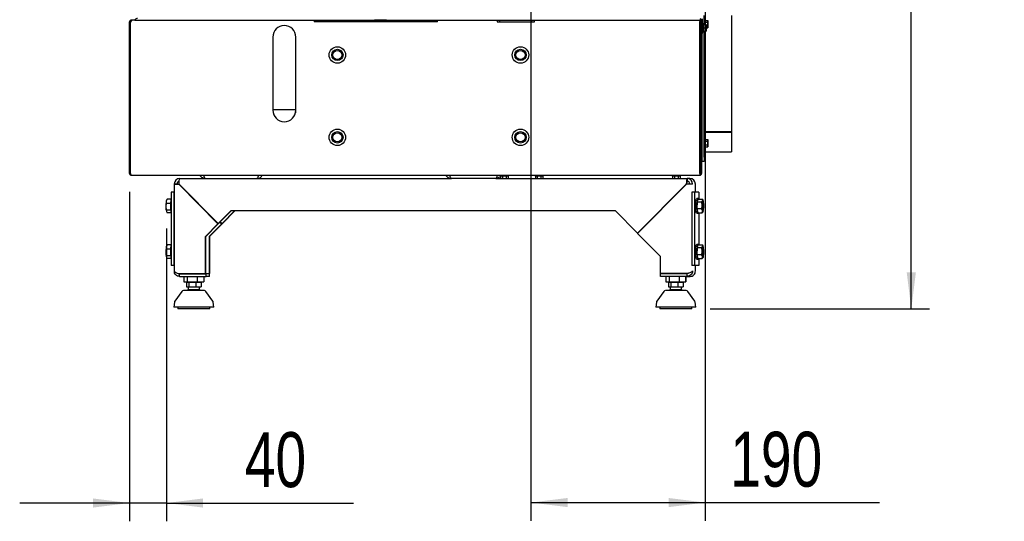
# Model space of a CAD drawing. Header units: millimetres. Extents: x 21 to 204, y 7 to 289.
# Tile 25 of 28: x 127 to 181, y 138 to 166. Entities that reach past the tile are written whole.
import ezdxf

# ---------------------------------------------------------------- set-up
doc = ezdxf.new("R2010")
doc.units = ezdxf.units.MM
doc.layers.add('MATEN', color=7, linetype='Continuous')
doc.styles.add('SLDTEXTSTYLE4', font='TXT', dxfattribs={"width": 0.75})
doc.dimstyles.new('SLDDIMSTYLE0', dxfattribs={"dimtxt": 3, "dimasz": 2, "dimexe": 0, "dimexo": 0.0625, "dimgap": 0.75, "dimtad": 1, "dimdec": 0, "dimlfac": 20, "dimrnd": 1e-09, "dimzin": 12, "dimdsep": 46, "dimtxsty": 'SLDTEXTSTYLE4', "dimsah": 1, "dimcen": 0.09, "dimadec": 0, "dimazin": 3, "dimtfac": 1, "dimtofl": 0, "dimtmove": 0, "dimatfit": 3, "dimfxl": 0, "dimfrac": 2, "dimtolj": 1, "dimtzin": 12, "dimarcsym": 0})
doc.dimstyles.new('SLDDIMSTYLE1', dxfattribs={"dimtxt": 3, "dimasz": 2, "dimexe": 0, "dimexo": 0.0625, "dimgap": 0.75, "dimtad": 1, "dimdec": 0, "dimlfac": 20, "dimrnd": 1e-09, "dimzin": 12, "dimdsep": 46, "dimtxsty": 'SLDTEXTSTYLE4', "dimsah": 1, "dimcen": 0.09, "dimadec": 0, "dimazin": 3, "dimtfac": 1, "dimtmove": 0, "dimatfit": 0, "dimfxl": 0, "dimfrac": 2, "dimtolj": 1, "dimtzin": 12, "dimarcsym": 0})

# ---------------------------------------------------------------- blocks, each defined once
blk = doc.blocks.new('_D_15')
at = {"layer": 'MATEN'}
for p, q in [((155.407, 166.45), (155.407, 138.389)), ((164.921, 166.295), (164.921, 138.389)), ((155.407, 139.389), (164.921, 139.389)), ((164.921, 139.389), (174.438, 139.389))]:
    blk.add_line(p, q, dxfattribs=at)
for points in [[(155.407, 139.389), (157.407, 139.139), (157.407, 139.639)], [(164.921, 139.389), (162.921, 139.639), (162.921, 139.139)]]:
    blk.add_solid(points, dxfattribs=at)
at = {"layer": 'MATEN', "insert": (166.291, 143.257), "char_height": 3, "attachment_point": 1, "style": 'SLDTEXTSTYLE4'}
blk.add_mtext('190', dxfattribs=at)
blk = doc.blocks.new('_D_16')
at = {"layer": 'MATEN'}
for p, q in [((156.808, 230.74), (177.178, 230.74)), ((176.178, 149.965), (176.178, 230.74)), ((165.192, 149.965), (177.178, 149.965))]:
    blk.add_line(p, q, dxfattribs=at)
for points in [[(176.178, 230.74), (175.928, 228.74), (176.428, 228.74)], [(176.178, 149.965), (176.428, 151.965), (175.928, 151.965)]]:
    blk.add_solid(points, dxfattribs=at)
at = {"layer": 'MATEN', "char_height": 3, "attachment_point": 1, "rotation": 90, "style": 'SLDTEXTSTYLE4'}
for s, insert in [('- 1666', (172.31, 189.753)), ('1616', (172.31, 179.851))]:
    blk.add_mtext(s, dxfattribs=dict(at, insert=insert))
blk = doc.blocks.new('_D_20')
at = {"layer": 'MATEN'}
for p, q in [((133.483, 156.37), (133.483, 138.364)), ((135.5, 154.361), (135.5, 138.364)), ((133.483, 139.364), (127.483, 139.364)), ((135.5, 139.364), (133.483, 139.364)), ((135.5, 139.364), (145.709, 139.364))]:
    blk.add_line(p, q, dxfattribs=at)
for points in [[(133.483, 139.364), (131.483, 139.614), (131.483, 139.114)], [(135.5, 139.364), (137.5, 139.114), (137.5, 139.614)]]:
    blk.add_solid(points, dxfattribs=at)
at = {"layer": 'MATEN', "insert": (139.78, 143.232), "char_height": 3, "attachment_point": 1, "style": 'SLDTEXTSTYLE4'}
blk.add_mtext('40', dxfattribs=at)

msp = doc.modelspace()

# ---------------------------------------------------------------- linework, layer by layer
at = {"color": 7, "linetype": 'Continuous', "lineweight": 25}
for p, q in [((133.483, 157.37), (133.483, 165.645)), ((133.483, 165.645), (133.533, 165.645)), ((133.533, 157.37), (133.533, 165.645)), ((133.537, 157.37), (133.537, 165.645)), ((133.537, 165.645), (133.569, 165.645)), ((133.583, 165.745), (133.583, 165.695)), ((133.619, 165.745), (133.583, 165.745)), ((133.787, 165.745), (133.619, 165.745)), ((133.787, 165.745), (164.712, 165.745)), ((143.558, 165.745), (143.558, 165.645)), ((150.308, 165.645), (143.558, 165.645)), ((143.708, 165.645), (143.708, 165.745)), ((145.458, 165.645), (145.458, 165.745)), ((146.183, 165.645), (146.183, 165.745)), ((146.858, 165.745), (146.858, 165.74)), ((147.508, 165.74), (146.858, 165.74)), ((147.112, 165.745), (147.112, 165.74)), ((147.362, 165.74), (147.362, 165.745)), ((147.508, 165.745), (147.508, 165.74)), ((148.183, 165.645), (148.183, 165.745)), ((150.308, 165.645), (150.308, 165.745)), ((153.558, 165.745), (153.558, 165.645)), ((153.558, 165.645), (155.608, 165.645)), ((153.708, 165.645), (153.708, 165.745)), ((155.458, 165.645), (155.458, 165.745)), ((155.608, 165.645), (155.608, 165.745)), ((164.621, 165.745), (164.621, 165.695)), ((164.635, 157.37), (164.635, 165.645)), ((164.658, 165.745), (164.658, 165.736)), ((164.658, 165.677), (164.658, 165.425)), ((164.671, 165.745), (164.671, 165.731)), ((164.721, 165.645), (164.671, 165.645)), ((164.671, 165.645), (164.671, 157.37)), ((164.721, 165.766), (164.721, 165.82)), ((164.721, 165.645), (164.721, 165.748)), ((164.721, 165.645), (164.721, 157.37)), ((164.771, 165.02), (164.771, 165.82)), ((164.858, 165.495), (164.858, 165.996)), ((164.908, 165.735), (164.858, 165.735)), ((164.908, 165.735), (164.908, 165.495)), ((164.908, 165.715), (165.063, 165.715)), ((164.908, 165.638), (165.063, 165.638)), ((165.071, 165.677), (165.063, 165.638)), ((165.063, 165.638), (165.071, 165.538)), ((165.071, 165.69), (165.067, 165.704)), ((165.071, 165.677), (165.071, 165.69)), ((165.071, 165.538), (165.071, 165.677)), ((166.358, 165.99), (166.358, 159.633)), ((164.671, 165.425), (164.635, 165.425)), ((164.635, 165.215), (164.671, 165.215)), ((164.671, 165.62), (164.658, 165.62)), ((164.658, 165.215), (164.658, 158.065)), ((164.821, 165.54), (164.771, 165.54)), ((164.771, 165.1), (164.821, 165.1)), ((164.821, 165.54), (164.821, 165.32)), ((164.821, 165.495), (164.976, 165.495)), ((164.821, 165.32), (164.821, 165.1)), ((164.821, 165.32), (164.976, 165.32)), ((164.821, 165.145), (164.976, 165.145)), ((164.858, 158.265), (164.858, 165.145)), ((164.976, 165.495), (164.983, 165.407)), ((164.983, 165.407), (164.976, 165.32)), ((164.976, 165.32), (164.983, 165.232)), ((164.983, 165.232), (164.976, 165.145)), ((164.983, 165.407), (164.983, 165.495)), ((164.983, 165.438), (165.063, 165.438)), ((164.983, 165.232), (164.983, 165.407)), ((164.983, 165.315), (165.063, 165.315)), ((164.983, 165.145), (164.983, 165.232)), ((165.071, 165.538), (165.063, 165.438)), ((165.063, 165.438), (165.071, 165.376)), ((165.071, 165.376), (165.063, 165.315)), ((165.063, 165.315), (165.066, 165.326)), ((165.067, 165.326), (165.071, 165.34)), ((165.071, 165.376), (165.071, 165.538)), ((165.071, 165.34), (165.071, 165.376)), ((133.537, 164.59), (133.533, 164.59)), ((141.308, 164.82), (141.308, 160.82)), ((142.558, 160.82), (142.558, 164.82)), ((164.771, 165.02), (164.721, 165.02)), ((164.758, 158.265), (164.758, 165.02)), ((133.537, 160.84), (133.533, 160.84)), ((142.558, 160.84), (141.308, 160.84)), ((142.542, 160.84), (142.542, 160.68)), ((166.358, 159.633), (164.858, 159.633)), ((164.858, 159.629), (166.358, 159.629)), ((164.908, 159.235), (164.858, 159.235)), ((164.908, 159.235), (164.908, 158.931)), ((164.908, 159.215), (165.063, 159.215)), ((165.071, 159.177), (165.063, 159.138)), ((165.071, 159.19), (165.067, 159.204)), ((165.071, 159.177), (165.071, 159.19)), ((165.071, 159.038), (165.071, 159.177)), ((166.358, 159.633), (166.358, 159.629)), ((166.358, 159.629), (166.358, 158.54)), ((164.671, 159.12), (164.658, 159.12)), ((164.658, 158.91), (164.671, 158.91)), ((164.758, 159.12), (164.721, 159.12)), ((164.721, 158.91), (164.758, 158.91)), ((164.858, 158.795), (164.908, 158.795)), ((164.908, 159.138), (165.063, 159.138)), ((164.908, 158.938), (165.063, 158.938)), ((164.908, 158.931), (164.908, 158.795)), ((164.908, 158.815), (165.063, 158.815)), ((165.063, 159.138), (165.071, 159.038)), ((165.071, 159.038), (165.063, 158.938)), ((165.063, 158.938), (165.071, 158.876)), ((165.071, 158.876), (165.063, 158.815)), ((165.063, 158.815), (165.066, 158.826)), ((165.067, 158.826), (165.071, 158.84)), ((165.071, 158.876), (165.071, 159.038)), ((165.071, 158.84), (165.071, 158.876)), ((164.758, 158.015), (164.758, 158.265)), ((164.858, 158.54), (166.358, 158.54)), ((164.858, 158.265), (164.858, 158.015)), ((164.635, 158.065), (164.658, 158.065)), ((164.671, 157.88), (164.635, 157.88)), ((164.858, 158.015), (164.758, 158.015)), ((133.483, 157.37), (133.533, 157.37)), ((133.583, 157.27), (164.621, 157.27)), ((136.225, 157.09), (151.058, 157.09)), ((136.758, 157.257), (136.758, 157.27)), ((137.341, 157.257), (136.758, 157.257)), ((153.483, 157.09), (151.058, 157.09)), ((153.483, 157.09), (163.936, 157.09)), ((153.749, 157.22), (153.749, 157.09)), ((154.171, 157.22), (153.751, 157.22)), ((153.85, 157.22), (153.85, 157.09)), ((154.052, 157.22), (154.052, 157.09)), ((154.153, 157.22), (154.153, 157.09)), ((154.171, 157.22), (154.171, 157.27)), ((155.631, 157.27), (155.631, 157.22)), ((156.071, 157.22), (155.631, 157.22)), ((155.649, 157.22), (155.649, 157.09)), ((155.75, 157.22), (155.75, 157.09)), ((155.952, 157.22), (155.952, 157.09)), ((156.053, 157.22), (156.053, 157.09)), ((156.071, 157.22), (156.071, 157.27)), ((163.126, 157.27), (163.126, 157.22)), ((163.566, 157.22), (163.126, 157.22)), ((163.144, 157.22), (163.144, 157.09)), ((163.245, 157.22), (163.245, 157.09)), ((163.447, 157.22), (163.447, 157.09)), ((163.548, 157.22), (163.548, 157.09)), ((163.566, 157.22), (163.566, 157.27)), ((163.936, 157.09), (163.936, 156.94)), ((164.086, 157.09), (163.936, 157.09)), ((164.635, 157.4), (164.671, 157.4)), ((164.671, 157.37), (164.721, 157.37)), ((135.925, 156.79), (135.925, 152.028)), ((136.077, 156.79), (135.928, 156.79)), ((136.186, 156.79), (138.325, 154.633)), ((138.307, 154.615), (136.186, 156.755)), ((136.206, 156.755), (136.186, 156.755)), ((138.327, 154.615), (136.206, 156.755)), ((163.888, 156.79), (161.224, 154.103)), ((161.233, 154.094), (163.897, 156.781)), ((164.234, 156.79), (164.085, 156.79)), ((164.386, 156.34), (164.386, 156.79)), ((135.533, 155.962), (135.484, 155.848)), ((135.754, 155.962), (135.533, 155.962)), ((135.755, 156.34), (135.755, 152.34)), ((135.904, 156.34), (135.755, 156.34)), ((135.904, 156.34), (135.904, 152.34)), ((135.925, 156.34), (135.904, 156.34)), ((164.195, 156.34), (164.195, 152.34)), ((164.344, 156.34), (164.195, 156.34)), ((164.344, 156.34), (164.344, 152.34)), ((164.57, 156.34), (164.344, 156.34)), ((164.536, 155.99), (164.457, 155.99)), ((164.497, 155.818), (164.543, 155.962)), ((164.543, 155.962), (164.776, 155.962)), ((164.572, 156.34), (164.57, 156.34)), ((164.572, 156.34), (164.572, 155.962)), ((164.776, 155.962), (164.787, 155.937)), ((135.724, 155.734), (135.494, 155.734)), ((135.519, 155.939), (135.501, 155.906)), ((164.491, 155.446), (164.497, 155.818)), ((164.53, 155.218), (164.491, 155.446)), ((164.491, 155.446), (164.725, 155.446)), ((164.497, 155.818), (164.731, 155.818)), ((164.731, 155.818), (164.783, 155.89)), ((164.809, 155.906), (164.79, 155.939)), ((135.5, 155.361), (135.494, 155.29)), ((135.73, 155.361), (135.5, 155.361)), ((135.501, 155.274), (135.504, 155.267)), ((135.754, 155.218), (135.545, 155.218)), ((139.026, 155.34), (138.325, 154.633)), ((139.045, 155.34), (138.344, 154.633)), ((139.235, 155.34), (138.534, 154.633)), ((139.254, 155.34), (138.553, 154.633)), ((139.026, 155.34), (159.997, 155.34)), ((161.224, 154.103), (159.997, 155.34)), ((164.457, 155.19), (164.536, 155.19)), ((164.53, 155.218), (164.764, 155.218)), ((164.572, 155.218), (164.572, 153.462)), ((164.764, 155.218), (164.773, 155.332)), ((164.805, 155.267), (164.809, 155.274)), ((138.307, 154.615), (137.624, 153.926)), ((138.327, 154.615), (137.643, 153.926)), ((138.516, 154.615), (137.833, 153.926)), ((138.536, 154.615), (137.852, 153.926)), ((138.327, 154.615), (138.307, 154.615)), ((138.344, 154.633), (138.325, 154.633)), ((138.421, 154.711), (138.516, 154.615)), ((138.431, 154.72), (138.536, 154.615)), ((138.439, 154.728), (138.534, 154.633)), ((138.516, 154.615), (138.536, 154.615)), ((138.534, 154.633), (138.553, 154.633)), ((137.624, 151.893), (137.624, 153.926)), ((137.643, 153.926), (137.624, 153.926)), ((137.643, 151.893), (137.643, 153.926)), ((137.833, 153.926), (137.833, 151.893)), ((137.833, 153.926), (137.852, 153.926)), ((137.852, 153.926), (137.852, 151.893)), ((161.241, 154.103), (161.224, 154.103)), ((162.459, 152.856), (161.233, 154.094)), ((135.533, 153.462), (135.484, 153.348)), ((135.519, 153.439), (135.501, 153.406)), ((135.754, 153.462), (135.533, 153.462)), ((164.536, 153.49), (164.457, 153.49)), ((164.491, 152.946), (164.497, 153.318)), ((164.497, 153.318), (164.543, 153.462)), ((164.497, 153.318), (164.731, 153.318)), ((164.543, 153.462), (164.776, 153.462)), ((164.731, 153.318), (164.783, 153.39)), ((164.776, 153.462), (164.787, 153.437)), ((164.809, 153.406), (164.79, 153.439)), ((135.724, 153.234), (135.494, 153.234)), ((135.5, 152.861), (135.494, 152.79)), ((135.73, 152.861), (135.5, 152.861)), ((135.501, 152.774), (135.504, 152.767)), ((162.459, 152.856), (162.459, 151.893)), ((164.53, 152.718), (164.491, 152.946)), ((164.491, 152.946), (164.725, 152.946)), ((164.764, 152.718), (164.773, 152.832)), ((164.805, 152.767), (164.809, 152.774)), ((135.754, 152.718), (135.545, 152.718)), ((135.904, 152.34), (135.755, 152.34)), ((135.925, 152.34), (135.904, 152.34)), ((164.344, 152.34), (164.195, 152.34)), ((164.57, 152.34), (164.344, 152.34)), ((164.386, 152.028), (164.386, 152.34)), ((164.457, 152.69), (164.536, 152.69)), ((164.53, 152.718), (164.764, 152.718)), ((164.572, 152.34), (164.57, 152.34)), ((164.572, 152.718), (164.572, 152.34)), ((135.925, 152.028), (135.925, 152.028)), ((136.186, 151.893), (137.624, 151.893)), ((136.206, 151.74), (136.206, 151.89)), ((136.206, 151.89), (137.661, 151.89)), ((136.206, 151.74), (137.661, 151.74)), ((136.38, 151.893), (136.394, 151.89)), ((136.447, 151.74), (136.447, 151.44)), ((136.456, 151.74), (136.456, 151.44)), ((136.488, 151.89), (136.488, 151.893)), ((136.633, 151.74), (136.633, 151.44)), ((136.923, 151.89), (136.923, 151.893)), ((137.171, 151.74), (137.171, 151.44)), ((137.429, 151.89), (137.429, 151.893)), ((137.501, 151.89), (137.501, 151.893)), ((137.532, 151.74), (137.532, 151.44)), ((137.542, 151.74), (137.542, 151.44)), ((137.624, 151.893), (137.643, 151.893)), ((137.643, 151.893), (137.833, 151.893)), ((137.661, 151.74), (137.661, 151.89)), ((137.849, 151.89), (137.661, 151.89)), ((137.849, 151.74), (137.661, 151.74)), ((137.852, 151.893), (137.833, 151.893)), ((137.849, 151.74), (137.849, 151.89)), ((163.897, 151.893), (162.459, 151.893)), ((162.479, 151.74), (162.479, 151.89)), ((163.889, 151.89), (162.479, 151.89)), ((163.917, 151.74), (162.479, 151.74)), ((162.77, 151.74), (162.77, 151.44)), ((162.779, 151.74), (162.779, 151.44)), ((162.81, 151.89), (162.81, 151.893)), ((162.955, 151.74), (162.955, 151.44)), ((163.246, 151.89), (163.246, 151.893)), ((163.493, 151.74), (163.493, 151.44)), ((163.752, 151.89), (163.752, 151.893)), ((163.824, 151.89), (163.824, 151.893)), ((163.855, 151.74), (163.855, 151.44)), ((163.865, 151.74), (163.865, 151.44)), ((163.897, 151.893), (163.917, 151.893)), ((163.917, 151.89), (163.917, 151.74)), ((163.917, 151.74), (164.105, 151.74)), ((163.936, 151.893), (163.925, 151.893)), ((163.944, 151.908), (163.944, 151.908)), ((164.384, 152.04), (164.382, 152.028)), ((164.386, 152.028), (164.386, 152.028)), ((136.447, 151.44), (136.456, 151.44)), ((136.456, 151.44), (136.633, 151.44)), ((136.591, 151.415), (136.591, 151.165)), ((136.598, 151.415), (136.591, 151.415)), ((136.591, 151.165), (136.598, 151.165)), ((136.598, 151.415), (136.598, 151.165)), ((136.728, 151.415), (136.598, 151.415)), ((136.598, 151.165), (136.728, 151.165)), ((136.633, 151.44), (137.171, 151.44)), ((136.682, 151.165), (136.682, 151.018)), ((136.694, 151.44), (136.694, 151.415)), ((136.728, 151.415), (136.728, 151.165)), ((137.124, 151.415), (136.728, 151.415)), ((136.728, 151.165), (137.124, 151.165)), ((137.124, 151.165), (137.124, 151.415)), ((137.391, 151.415), (137.124, 151.415)), ((137.124, 151.165), (137.391, 151.165)), ((137.171, 151.44), (137.532, 151.44)), ((137.294, 151.415), (137.294, 151.44)), ((137.307, 151.018), (137.307, 151.165)), ((137.398, 151.415), (137.391, 151.415)), ((137.391, 151.415), (137.391, 151.165)), ((137.391, 151.165), (137.398, 151.165)), ((137.398, 151.415), (137.398, 151.165)), ((137.532, 151.44), (137.542, 151.44)), ((162.77, 151.44), (162.779, 151.44)), ((162.779, 151.44), (162.955, 151.44)), ((162.914, 151.415), (162.914, 151.165)), ((162.921, 151.415), (162.914, 151.415)), ((162.914, 151.165), (162.921, 151.165)), ((162.921, 151.415), (162.921, 151.165)), ((163.051, 151.415), (162.921, 151.415)), ((162.921, 151.165), (163.051, 151.165)), ((162.955, 151.44), (163.493, 151.44)), ((163.005, 151.165), (163.005, 151.018)), ((163.017, 151.44), (163.017, 151.415)), ((163.051, 151.415), (163.051, 151.165)), ((163.447, 151.415), (163.051, 151.415)), ((163.051, 151.165), (163.447, 151.165)), ((163.447, 151.165), (163.447, 151.415)), ((163.714, 151.415), (163.447, 151.415)), ((163.447, 151.165), (163.714, 151.165)), ((163.493, 151.44), (163.855, 151.44)), ((163.617, 151.415), (163.617, 151.44)), ((163.63, 151.018), (163.63, 151.165)), ((163.714, 151.415), (163.714, 151.165)), ((163.721, 151.415), (163.714, 151.415)), ((163.714, 151.165), (163.721, 151.165)), ((163.721, 151.415), (163.721, 151.165)), ((163.855, 151.44), (163.865, 151.44)), ((136.339, 150.923), (135.958, 150.384)), ((137.307, 151.018), (136.682, 151.018)), ((137.325, 151.002), (137.302, 151.02)), ((137.361, 150.966), (137.341, 150.988)), ((138.031, 150.384), (137.649, 150.923)), ((162.662, 150.923), (162.28, 150.384)), ((163.63, 151.018), (163.005, 151.018)), ((164.354, 150.384), (163.972, 150.923)), ((135.941, 150.342), (135.894, 150.065)), ((137.348, 150.065), (135.894, 150.065)), ((136.119, 150.065), (136.119, 149.965)), ((138.094, 150.065), (137.348, 150.065)), ((137.869, 149.965), (137.869, 150.065)), ((138.094, 150.065), (138.048, 150.342)), ((162.263, 150.342), (162.217, 150.065)), ((163.671, 150.065), (162.217, 150.065)), ((162.442, 150.065), (162.442, 149.965)), ((164.417, 150.065), (163.671, 150.065)), ((164.192, 149.965), (164.192, 150.065)), ((164.417, 150.065), (164.371, 150.342)), ((137.869, 149.965), (136.119, 149.965)), ((164.192, 149.965), (162.442, 149.965))]:
    msp.add_line(p, q, dxfattribs=at)
at = {"color": 7, "linetype": 'Continuous', "lineweight": 25, "flags": 128}
for points in [[(136.186, 156.79), (136.187, 156.848), (136.189, 156.905), (136.193, 156.957), (136.198, 157.002), (136.204, 157.039), (136.21, 157.067), (136.218, 157.084), (136.225, 157.09)], [(135.755, 155.967), (135.754, 155.962), (135.744, 155.921), (135.735, 155.865), (135.728, 155.796), (135.724, 155.718), (135.721, 155.633), (135.721, 155.547), (135.724, 155.462), (135.728, 155.384), (135.735, 155.315), (135.744, 155.259), (135.754, 155.218), (135.755, 155.213)], [(164.405, 155.59), (164.406, 155.676), (164.409, 155.758), (164.415, 155.832), (164.423, 155.895), (164.432, 155.943), (164.443, 155.975), (164.454, 155.989), (164.457, 155.99)], [(164.484, 155.59), (164.485, 155.676), (164.489, 155.758), (164.495, 155.832), (164.502, 155.895), (164.512, 155.943), (164.522, 155.975), (164.533, 155.989), (164.545, 155.985), (164.555, 155.962)], [(164.457, 155.19), (164.454, 155.191), (164.443, 155.205), (164.432, 155.237), (164.423, 155.285), (164.415, 155.348), (164.409, 155.422), (164.406, 155.504), (164.405, 155.59)], [(164.555, 155.218), (164.545, 155.195), (164.533, 155.191), (164.522, 155.205), (164.512, 155.237), (164.502, 155.285), (164.495, 155.348), (164.489, 155.422), (164.485, 155.504), (164.484, 155.59)], [(164.825, 155.848), (164.82, 155.871), (164.815, 155.89), (164.81, 155.904), (164.804, 155.912), (164.799, 155.915), (164.793, 155.912), (164.788, 155.904), (164.783, 155.89)], [(164.773, 155.332), (164.778, 155.308), (164.783, 155.29), (164.788, 155.276), (164.793, 155.268), (164.799, 155.265), (164.804, 155.268), (164.81, 155.276), (164.815, 155.29)], [(135.755, 153.467), (135.754, 153.462), (135.744, 153.421), (135.735, 153.365), (135.728, 153.296), (135.724, 153.218), (135.721, 153.133), (135.721, 153.047), (135.724, 152.962), (135.728, 152.884), (135.735, 152.815), (135.744, 152.759), (135.754, 152.718), (135.755, 152.713)], [(164.405, 153.09), (164.406, 153.176), (164.409, 153.258), (164.415, 153.332), (164.423, 153.395), (164.432, 153.443), (164.443, 153.475), (164.454, 153.489), (164.457, 153.49)], [(164.484, 153.09), (164.485, 153.176), (164.489, 153.258), (164.495, 153.332), (164.502, 153.395), (164.512, 153.443), (164.522, 153.475), (164.533, 153.489), (164.545, 153.485), (164.555, 153.462)], [(164.825, 153.348), (164.82, 153.371), (164.815, 153.39), (164.81, 153.404), (164.804, 153.412), (164.799, 153.415), (164.793, 153.412), (164.788, 153.404), (164.783, 153.39)], [(164.457, 152.69), (164.454, 152.691), (164.443, 152.705), (164.432, 152.737), (164.423, 152.785), (164.415, 152.848), (164.409, 152.922), (164.406, 153.004), (164.405, 153.09)], [(164.555, 152.718), (164.545, 152.695), (164.533, 152.691), (164.522, 152.705), (164.512, 152.737), (164.502, 152.785), (164.495, 152.848), (164.489, 152.922), (164.485, 153.004), (164.484, 153.09)], [(164.773, 152.832), (164.778, 152.808), (164.783, 152.79), (164.788, 152.776), (164.793, 152.768), (164.799, 152.765), (164.804, 152.768), (164.81, 152.776), (164.815, 152.79)]]:
    msp.add_lwpolyline(points, dxfattribs=at)
at = {"color": 7, "linetype": 'Continuous', "lineweight": 25}
for centre, radius in [((144.833, 163.84), 0.45), ((144.833, 163.84), 0.31), ((144.833, 163.84), 0.25), ((154.833, 163.84), 0.45), ((154.833, 163.84), 0.31), ((154.833, 163.84), 0.25), ((144.833, 159.34), 0.45), ((154.833, 159.34), 0.45), ((144.833, 159.34), 0.31), ((144.833, 159.34), 0.25), ((154.833, 159.34), 0.31), ((154.833, 159.34), 0.25)]:
    msp.add_circle(centre, radius, dxfattribs=at)
for centre, radius, start, end in [((133.787, 165.757), 0.0125, 133.6028, 270), ((133.975, 165.561), 0.284, 100.7601, 133.6028), ((164.525, 165.561), 0.284, 46.3972, 65.7955), ((164.712, 165.757), 0.0125, 270, 46.3972), ((141.933, 164.82), 0.625, 0, 180), ((141.933, 160.82), 0.625, 180, 0), ((164.698, 158.105), 0.04, 180, 226.5675), ((164.718, 158.105), 0.04, 273.5833, 0), ((164.533, 158.065), 0.125, 324.8012, 0), ((136.227, 156.791), 0.299, 90.2472, 180.2451), ((163.935, 156.791), 0.299, 359.7549, 89.7528), ((164.085, 156.791), 0.299, 359.7549, 89.7528), ((136.226, 156.79), 0.15, 103.6282, 180.1493), ((163.936, 156.791), 0.149, 359.7549, 89.7528), ((137.271, 155.601), 1.803, 172.1226, 181.688), ((136.597, 155.53), 1.129, 179.127, 192.3119), ((135.673, 155.827), 0.189, 155.3564, 173.8245), ((166.559, 155.579), 1.803, 178.312, 187.8774), ((165.885, 155.65), 1.129, 167.6881, 180.873), ((163.713, 155.53), 1.129, 347.6881, 0.873), ((163.038, 155.601), 1.803, 358.312, 7.8774), ((137.271, 153.101), 1.803, 172.1226, 181.688), ((135.673, 153.327), 0.189, 155.3564, 173.8245), ((165.885, 153.15), 1.129, 167.6881, 180.873), ((163.038, 153.101), 1.803, 358.312, 7.8774), ((136.597, 153.03), 1.129, 179.127, 192.3119), ((166.559, 153.079), 1.803, 178.312, 187.8774), ((163.713, 153.03), 1.129, 347.6881, 0.873), ((136.421, 150.865), 0.1, 90, 144.6888), ((137.568, 150.865), 0.1, 35.3112, 90), ((162.744, 150.865), 0.1, 90, 144.6888), ((163.89, 150.865), 0.1, 35.3112, 90), ((136.039, 150.326), 0.1, 144.6888, 170.5377), ((137.949, 150.326), 0.1, 9.4623, 35.3112), ((162.362, 150.326), 0.1, 144.6888, 170.5377), ((164.272, 150.326), 0.1, 9.4623, 35.3112)]:
    msp.add_arc(centre, radius, start, end, dxfattribs=at)
for major_axis, ratio in [((0, 0.3), 0.159737), ((0, 0.15), 0.188948)]:
    msp.add_ellipse((163.936, 156.79), major_axis=major_axis, ratio=ratio, start_param=0, end_param=1.570796, dxfattribs=at)
for points, knots in [([(133.583, 165.745), (133.571, 165.744), (133.548, 165.741), (133.517, 165.722), (133.494, 165.695), (133.484, 165.667), (133.483, 165.65), (133.483, 165.645)], [0, 0, 0, 0, 0.225341, 0.450723, 0.676104, 0.901486, 1, 1, 1, 1]), ([(133.583, 165.695), (133.576, 165.694), (133.562, 165.692), (133.545, 165.679), (133.535, 165.663), (133.534, 165.651), (133.533, 165.645)], [0, 0, 0, 0, 0.274281, 0.52925, 0.784165, 1, 1, 1, 1]), ([(133.569, 165.645), (133.572, 165.657), (133.58, 165.68), (133.591, 165.711), (133.602, 165.734), (133.612, 165.744), (133.617, 165.745), (133.619, 165.745)], [0, 0, 0, 0, 0.225341, 0.450723, 0.676104, 0.901486, 1, 1, 1, 1]), ([(164.585, 165.745), (164.589, 165.744), (164.597, 165.741), (164.608, 165.722), (164.619, 165.695), (164.628, 165.667), (164.634, 165.65), (164.635, 165.645)], [0, 0, 0, 0, 0.225341, 0.450723, 0.676104, 0.901486, 1, 1, 1, 1]), ([(164.721, 165.645), (164.719, 165.657), (164.717, 165.68), (164.698, 165.711), (164.67, 165.734), (164.643, 165.744), (164.626, 165.745), (164.621, 165.745)], [0, 0, 0, 0, 0.225341, 0.450723, 0.676104, 0.901486, 1, 1, 1, 1]), ([(164.671, 165.645), (164.67, 165.652), (164.668, 165.666), (164.655, 165.683), (164.639, 165.693), (164.626, 165.694), (164.621, 165.695)], [0, 0, 0, 0, 0.2742814, 0.5292497, 0.7841651, 1, 1, 1, 1]), ([(165.063, 165.715), (165.065, 165.712), (165.069, 165.699), (165.07, 165.686), (165.071, 165.677)], [0, 0, 0, 0, 0.249165, 1, 1, 1, 1]), ([(165.063, 159.215), (165.065, 159.212), (165.069, 159.199), (165.07, 159.186), (165.071, 159.177)], [0, 0, 0, 0, 0.249165, 1, 1, 1, 1]), ([(164.658, 158.065), (164.657, 158.066), (164.655, 158.067), (164.64, 158.068), (164.635, 158.069)], [0, 0, 0, 0, 0.670096, 1, 1, 1, 1]), ([(133.483, 157.37), (133.484, 157.358), (133.487, 157.335), (133.506, 157.304), (133.533, 157.281), (133.561, 157.271), (133.578, 157.27), (133.583, 157.27)], [0, 0, 0, 0, 0.223918, 0.447868, 0.671819, 0.895769, 1, 1, 1, 1]), ([(133.533, 157.37), (133.534, 157.362), (133.535, 157.35), (133.544, 157.34), (133.547, 157.337)], [0, 0, 0, 0, 0.594617, 1, 1, 1, 1]), ([(137.333, 157.27), (137.343, 157.251), (137.371, 157.196), (137.456, 157.132), (137.552, 157.094), (137.613, 157.091), (137.633, 157.09)], [0, 0, 0, 0, 0.172947, 0.503776, 0.834605, 1, 1, 1, 1]), ([(137.633, 157.09), (137.621, 157.095), (137.597, 157.106), (137.564, 157.176), (137.543, 157.243), (137.535, 157.27)], [0, 0, 0, 0, 0.3727979, 0.7455958, 1, 1, 1, 1]), ([(140.532, 157.27), (140.526, 157.251), (140.509, 157.196), (140.482, 157.132), (140.455, 157.094), (140.439, 157.091), (140.433, 157.09)], [0, 0, 0, 0, 0.172947, 0.503776, 0.834605, 1, 1, 1, 1]), ([(140.433, 157.09), (140.479, 157.095), (140.57, 157.106), (140.678, 157.176), (140.717, 157.243), (140.732, 157.27)], [0, 0, 0, 0, 0.372798, 0.745596, 1, 1, 1, 1]), ([(151.058, 157.09), (151.013, 157.095), (150.922, 157.106), (150.813, 157.176), (150.775, 157.243), (150.759, 157.27)], [0, 0, 0, 0, 0.372798, 0.745596, 1, 1, 1, 1]), ([(150.96, 157.27), (150.966, 157.251), (150.982, 157.196), (151.009, 157.132), (151.037, 157.094), (151.053, 157.091), (151.058, 157.09)], [0, 0, 0, 0, 0.172947, 0.503776, 0.834605, 1, 1, 1, 1]), ([(153.483, 157.09), (153.495, 157.095), (153.52, 157.106), (153.553, 157.176), (153.573, 157.243), (153.581, 157.27)], [0, 0, 0, 0, 0.372798, 0.745596, 1, 1, 1, 1]), ([(153.783, 157.27), (153.773, 157.251), (153.745, 157.196), (153.661, 157.132), (153.564, 157.094), (153.504, 157.091), (153.483, 157.09)], [0, 0, 0, 0, 0.172947, 0.503776, 0.834605, 1, 1, 1, 1]), ([(136.186, 156.755), (136.148, 156.758), (136.071, 156.763), (135.982, 156.772), (135.93, 156.78), (135.93, 156.785), (135.93, 156.787)], [0, 0, 0, 0, 0.272656, 0.545312, 0.817969, 1, 1, 1, 1]), ([(136.206, 156.755), (136.186, 156.758), (136.148, 156.763), (136.104, 156.772), (136.078, 156.78), (136.078, 156.785), (136.078, 156.787)], [0, 0, 0, 0, 0.272656, 0.545312, 0.817969, 1, 1, 1, 1]), ([(164.085, 156.79), (164.08, 156.789), (164.071, 156.788), (164.029, 156.786), (163.988, 156.784), (163.961, 156.783), (163.954, 156.783)], [0, 0, 0, 0, 0.297938, 0.595876, 0.893813, 1, 1, 1, 1]), ([(164.783, 155.89), (164.783, 155.892), (164.79, 155.916), (164.783, 155.94), (164.776, 155.962)], [0, 0, 0, 0, 0.070215, 1, 1, 1, 1]), ([(135.494, 155.734), (135.491, 155.722), (135.475, 155.662), (135.471, 155.599), (135.468, 155.548)], [0, 0, 0, 0, 0.186523, 1, 1, 1, 1]), ([(135.468, 155.548), (135.469, 155.534), (135.471, 155.471), (135.487, 155.41), (135.5, 155.361)], [0, 0, 0, 0, 0.21268, 1, 1, 1, 1]), ([(135.484, 155.848), (135.484, 155.845), (135.478, 155.807), (135.486, 155.769), (135.494, 155.734)], [0, 0, 0, 0, 0.070215, 1, 1, 1, 1]), ([(164.725, 155.446), (164.728, 155.458), (164.746, 155.518), (164.752, 155.581), (164.757, 155.632)], [0, 0, 0, 0, 0.186523, 1, 1, 1, 1]), ([(164.773, 155.332), (164.773, 155.335), (164.766, 155.373), (164.744, 155.411), (164.725, 155.446)], [0, 0, 0, 0, 0.070215, 1, 1, 1, 1]), ([(164.757, 155.632), (164.757, 155.646), (164.757, 155.709), (164.742, 155.77), (164.731, 155.818)], [0, 0, 0, 0, 0.21268, 1, 1, 1, 1]), ([(135.494, 155.29), (135.495, 155.288), (135.503, 155.264), (135.525, 155.24), (135.545, 155.218)], [0, 0, 0, 0, 0.070215, 1, 1, 1, 1]), ([(164.815, 155.29), (164.815, 155.288), (164.806, 155.264), (164.784, 155.24), (164.764, 155.218)], [0, 0, 0, 0, 0.070215, 1, 1, 1, 1]), ([(135.484, 153.348), (135.484, 153.345), (135.478, 153.307), (135.486, 153.269), (135.494, 153.234)], [0, 0, 0, 0, 0.0702148, 1, 1, 1, 1]), ([(164.757, 153.132), (164.757, 153.146), (164.757, 153.209), (164.742, 153.27), (164.731, 153.318)], [0, 0, 0, 0, 0.21268, 1, 1, 1, 1]), ([(164.783, 153.39), (164.783, 153.392), (164.79, 153.416), (164.783, 153.44), (164.776, 153.462)], [0, 0, 0, 0, 0.0702148, 1, 1, 1, 1]), ([(135.494, 153.234), (135.491, 153.222), (135.475, 153.162), (135.471, 153.099), (135.468, 153.048)], [0, 0, 0, 0, 0.186523, 1, 1, 1, 1]), ([(135.468, 153.048), (135.469, 153.034), (135.471, 152.971), (135.487, 152.91), (135.5, 152.861)], [0, 0, 0, 0, 0.21268, 1, 1, 1, 1]), ([(135.494, 152.79), (135.495, 152.788), (135.503, 152.764), (135.525, 152.74), (135.545, 152.718)], [0, 0, 0, 0, 0.070215, 1, 1, 1, 1]), ([(164.725, 152.946), (164.728, 152.958), (164.746, 153.018), (164.752, 153.081), (164.757, 153.132)], [0, 0, 0, 0, 0.186523, 1, 1, 1, 1]), ([(164.773, 152.832), (164.773, 152.835), (164.766, 152.873), (164.744, 152.911), (164.725, 152.946)], [0, 0, 0, 0, 0.070215, 1, 1, 1, 1]), ([(164.815, 152.79), (164.815, 152.788), (164.806, 152.764), (164.784, 152.74), (164.764, 152.718)], [0, 0, 0, 0, 0.070215, 1, 1, 1, 1]), ([(135.93, 152.028), (135.929, 152.021), (135.929, 152.003), (135.969, 151.974), (136.042, 151.941), (136.121, 151.914), (136.171, 151.898), (136.186, 151.893)], [0, 0, 0, 0, 0.154549, 0.399841, 0.645134, 0.890426, 1, 1, 1, 1]), ([(136.206, 151.74), (136.169, 151.744), (136.094, 151.753), (136.001, 151.823), (135.941, 151.912), (135.935, 151.979), (135.933, 152.007)], [0, 0, 0, 0, 0.269497, 0.538994, 0.808491, 1, 1, 1, 1]), ([(136.206, 151.89), (136.187, 151.891), (136.167, 151.891), (136.15, 151.904), (136.149, 151.905)], [0, 0, 0, 0, 0.889342, 1, 1, 1, 1]), ([(163.897, 151.893), (163.932, 151.904), (164.003, 151.926), (164.103, 151.959), (164.181, 151.992), (164.222, 152.019), (164.231, 152.035), (164.234, 152.04)], [0, 0, 0, 0, 0.224856, 0.44975, 0.674643, 0.899537, 1, 1, 1, 1]), ([(164.034, 151.937), (164.033, 151.936), (164.02, 151.919), (163.979, 151.898), (163.938, 151.892), (163.917, 151.89)], [0, 0, 0, 0, 0.033746, 0.516873, 1, 1, 1, 1]), ([(137.566, 150.965), (137.566, 150.965), (137.569, 150.965), (137.552, 150.965), (137.512, 150.965), (137.449, 150.965), (137.369, 150.965), (137.278, 150.965), (137.18, 150.965), (137.075, 150.965), (136.964, 150.965), (136.85, 150.965), (136.739, 150.965), (136.639, 150.965), (136.556, 150.965), (136.491, 150.965), (136.464, 150.965), (136.451, 150.965)], [0, 0, 0, 0, 0.017726, 0.089516, 0.162829, 0.236143, 0.307933, 0.376857, 0.441886, 0.506915, 0.57584, 0.64763, 0.720943, 0.794257, 0.866046, 0.934971, 1, 1, 1, 1]), ([(136.687, 151.02), (136.674, 151.011), (136.652, 150.995), (136.634, 150.974), (136.626, 150.964)], [0, 0, 0, 0, 0.5547981, 1, 1, 1, 1]), ([(137.363, 150.964), (137.356, 150.972), (137.338, 150.993), (137.316, 151.01), (137.303, 151.02)], [0, 0, 0, 0, 0.387681, 1, 1, 1, 1]), ([(163.888, 150.965), (163.889, 150.965), (163.892, 150.965), (163.875, 150.965), (163.835, 150.965), (163.772, 150.965), (163.692, 150.965), (163.601, 150.965), (163.502, 150.965), (163.398, 150.965), (163.287, 150.965), (163.172, 150.965), (163.062, 150.965), (162.962, 150.965), (162.879, 150.965), (162.814, 150.965), (162.787, 150.965), (162.774, 150.965)], [0, 0, 0, 0, 0.017726, 0.089516, 0.162829, 0.236143, 0.307933, 0.376857, 0.441886, 0.506915, 0.57584, 0.64763, 0.720943, 0.794257, 0.866046, 0.934971, 1, 1, 1, 1]), ([(163.01, 151.02), (162.997, 151.011), (162.975, 150.995), (162.957, 150.974), (162.949, 150.964)], [0, 0, 0, 0, 0.554798, 1, 1, 1, 1]), ([(163.685, 150.964), (163.679, 150.972), (163.661, 150.993), (163.639, 151.01), (163.626, 151.02)], [0, 0, 0, 0, 0.387681, 1, 1, 1, 1])]:
    msp.add_open_spline(points, degree=3, knots=knots, dxfattribs=at)
for points in [[(133.583, 157.27), (133.579, 157.271), (133.572, 157.274), (133.56, 157.298), (133.548, 157.331), (133.541, 157.357), (133.537, 157.37)], [(164.635, 157.37), (164.634, 157.357), (164.632, 157.331), (164.628, 157.298), (164.624, 157.274), (164.622, 157.271), (164.621, 157.27)], [(164.621, 157.27), (164.634, 157.271), (164.66, 157.274), (164.693, 157.298), (164.716, 157.331), (164.719, 157.357), (164.721, 157.37)], [(164.621, 157.32), (164.627, 157.321), (164.64, 157.322), (164.657, 157.334), (164.668, 157.35), (164.67, 157.363), (164.671, 157.37)], [(164.234, 156.79), (164.224, 156.789), (164.205, 156.788), (164.123, 156.786), (164.016, 156.783), (163.937, 156.782), (163.897, 156.781)], [(164.234, 152.04), (164.228, 152.001), (164.215, 151.922), (164.142, 151.823), (164.039, 151.753), (163.958, 151.744), (163.917, 151.74)], [(164.105, 151.74), (164.143, 151.744), (164.218, 151.753), (164.311, 151.823), (164.375, 151.922), (164.381, 152.001), (164.384, 152.04)]]:
    msp.add_open_spline(points, degree=3, dxfattribs=at)

# ---------------------------------------------------------------- dimensions: what is measured, and where the dimension line sits
at = {"layer": 'MATEN'}
dim = msp.add_linear_dim(base=(176.17760129, 230.739942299), p1=(164.192199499, 149.964942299), p2=(155.80821675, 230.739942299), angle=90, text='<> - 1666', dimstyle='SLDDIMSTYLE0', dxfattribs=at)
dim.commit()
dim.dimension.update_dxf_attribs({"geometry": '_D_16', "text_midpoint": (176.17760129, 190.42927098), "dimtype": 160})
for base, p1, p2, dimstyle, picture, middle in [((164.921, 139.389), (155.407, 167.45), (164.921, 167.295), 'SLDDIMSTYLE0', '_D_15', (169.57, 139.389)), ((133.483, 139.364), (135.5, 155.361), (133.483, 157.37), 'SLDDIMSTYLE1', '_D_20', (141.951, 139.364))]:
    dim = msp.add_linear_dim(base=base, p1=p1, p2=p2, dimstyle=dimstyle, dxfattribs=at)
    dim.commit()
    dim.dimension.update_dxf_attribs({"geometry": picture, "text_midpoint": middle, "dimtype": 160})

doc.saveas('drawing.dxf')
